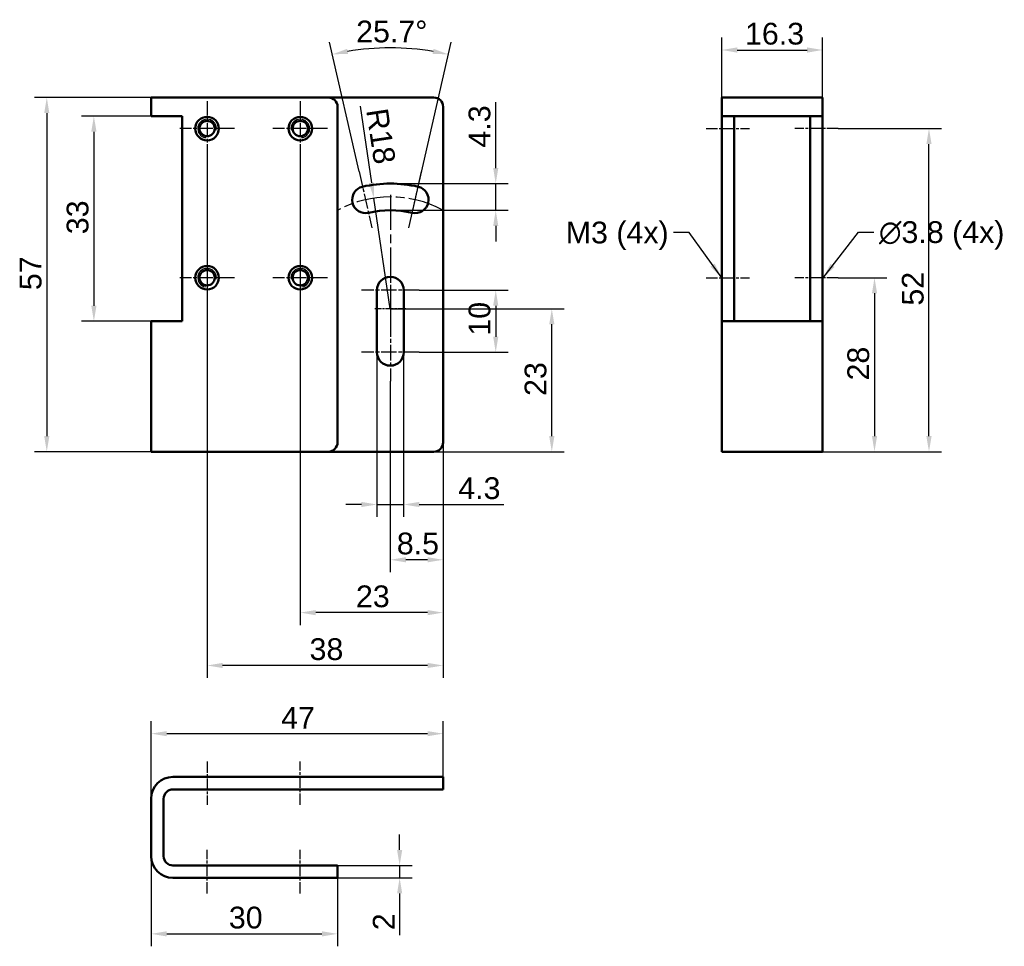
# Model space of a CAD drawing. Header units: millimetres. Extents: x 9 to 168, y 7 to 156.
import ezdxf

# ---------------------------------------------------------------- set-up
doc = ezdxf.new("R2010")
doc.units = ezdxf.units.MM
doc.linetypes.add('CHAIN', pattern=[0.3543, 0.2362, -0.0295, 0.0591, -0.0295])
for name, color, linetype, lineweight, true_color in [('Bemaßungen(DIN)', 179, 'Continuous', 25, 0x262659), ('Gewinde(DIN)', 179, 'Continuous', 25, 0x262659), ('Mittellinie(DIN)', 179, 'CHAIN', 25, 0x262659), ('Mittelpunktmarkierung(DIN)', 179, 'Continuous', 25, 0x262659), ('Sichtbare Kanten(DIN)', 179, 'Continuous', 50, 0x262659), ('Symbole(DIN)', 179, 'Continuous', 25, 0x262659)]:
    doc.layers.add(name, color=color, linetype=linetype, lineweight=lineweight, true_color=true_color)
doc.styles.add('STANDARD-BSI~0', font='arial.ttf')
doc.dimstyles.new('Katalogzeichnungen', dxfattribs={"dimtxt": 3.5, "dimasz": 2.5, "dimexe": 2, "dimexo": 0, "dimgap": 0.8, "dimtad": 1, "dimrnd": 1e-08, "dimdsep": 46, "dimtxsty": 'STANDARD-BSI~0', "dimcen": 0.09, "dimdle": 10, "dimclrd": 250, "dimclre": 250, "dimclrt": 250, "dimazin": 2, "dimtfac": 1, "dimtmove": 0, "dimatfit": 3, "dimfxl": 1, "dimtolj": 1, "dimtzin": 0, "dimlwd": 25, "dimlwe": 25, "dimarcsym": 0})
doc.dimstyles.new('Katalogzeichnungen$7', dxfattribs={"dimtxt": 3.5, "dimasz": 2.5, "dimexe": 2, "dimexo": 0, "dimgap": 0.8, "dimtad": 1, "dimrnd": 1e-08, "dimdsep": 46, "dimtxsty": 'STANDARD-BSI~0', "dimcen": 0.09, "dimdle": 10, "dimclrd": 179, "dimclre": 250, "dimclrt": 250, "dimazin": 2, "dimtfac": 1, "dimtmove": 0, "dimatfit": 3, "dimfxl": 1, "dimtolj": 1, "dimtzin": 0, "dimlwd": 25, "dimlwe": 25, "dimarcsym": 0})

# ---------------------------------------------------------------- blocks, each defined once
blk = doc.blocks.new('*D8')
at = {"layer": 'Bemaßungen(DIN)', "color": 250, "linetype": 'Continuous', "lineweight": 25, "true_color": 0x3f3f3f, "transparency": 16777216}
for p, q in [((30.22, 140.51), (19, 140.51)), ((21, 138.01), (21, 110.01)), ((30.22, 107.51), (19, 107.51))]:
    blk.add_line(p, q, dxfattribs=at)
at = {"layer": 'Bemaßungen(DIN)', "color": 250, "linetype": 'Continuous', "true_color": 0x3f3f3f, "transparency": 16777216}
for points in [[(20.58, 138.01), (21.42, 138.01), (21, 140.51)], [(20.58, 110.01), (21.42, 110.01), (21, 107.51)]]:
    blk.add_solid(points, dxfattribs=at)
at = {"layer": 'Defpoints', "color": 0, "linetype": 'Continuous', "transparency": 16777216}
for p in [(30.22, 140.51), (21, 107.51), (30.22, 107.51)]:
    blk.add_point(p, dxfattribs=at)
at = {"layer": 'Bemaßungen(DIN)', "color": 250, "linetype": 'Continuous', "lineweight": 25, "true_color": 0x3f3f3f, "transparency": 16777216, "insert": (16.62, 121.51), "char_height": 3.5, "attachment_point": 1, "rotation": 90, "style": 'STANDARD-BSI~0'}
blk.add_mtext('\\A1;33', dxfattribs=at)
blk = doc.blocks.new('*D9')
at = {"layer": 'Bemaßungen(DIN)', "color": 250, "linetype": 'Continuous', "lineweight": 25, "true_color": 0x3f3f3f, "transparency": 16777216}
for p, q in [((30.22, 143.51), (11.42, 143.51)), ((13.42, 141.01), (13.42, 89.01)), ((30.22, 86.51), (11.42, 86.51))]:
    blk.add_line(p, q, dxfattribs=at)
at = {"layer": 'Bemaßungen(DIN)', "color": 250, "linetype": 'Continuous', "true_color": 0x3f3f3f, "transparency": 16777216}
for points in [[(13, 141.01), (13.83, 141.01), (13.42, 143.51)], [(13, 89.01), (13.83, 89.01), (13.42, 86.51)]]:
    blk.add_solid(points, dxfattribs=at)
at = {"layer": 'Defpoints', "color": 0, "linetype": 'Continuous', "transparency": 16777216}
for p in [(30.22, 143.51), (13.42, 86.51), (30.22, 86.51)]:
    blk.add_point(p, dxfattribs=at)
at = {"layer": 'Bemaßungen(DIN)', "color": 250, "linetype": 'Continuous', "lineweight": 25, "true_color": 0x3f3f3f, "transparency": 16777216, "insert": (9.06, 112.51), "char_height": 3.5, "attachment_point": 1, "rotation": 90, "style": 'STANDARD-BSI~0'}
blk.add_mtext('\\A1;57', dxfattribs=at)
blk = doc.blocks.new('*D10')
at = {"layer": 'Bemaßungen(DIN)', "color": 250, "linetype": 'Continuous', "lineweight": 25, "true_color": 0x3f3f3f, "transparency": 16777216}
for p, q in [((122.07, 143.51), (122.07, 153.16)), ((138.32, 143.51), (138.32, 153.16)), ((124.57, 151.16), (135.82, 151.16))]:
    blk.add_line(p, q, dxfattribs=at)
at = {"layer": 'Bemaßungen(DIN)', "color": 250, "linetype": 'Continuous', "true_color": 0x3f3f3f, "transparency": 16777216}
for points in [[(124.57, 151.58), (124.57, 150.74), (122.07, 151.16)], [(135.82, 151.58), (135.82, 150.74), (138.32, 151.16)]]:
    blk.add_solid(points, dxfattribs=at)
at = {"layer": 'Defpoints', "color": 0, "linetype": 'Continuous', "transparency": 16777216}
for p in [(138.32, 151.16), (122.07, 143.51), (138.32, 143.51)]:
    blk.add_point(p, dxfattribs=at)
at = {"layer": 'Bemaßungen(DIN)', "color": 250, "linetype": 'Continuous', "lineweight": 25, "true_color": 0x3f3f3f, "transparency": 16777216, "insert": (125.82, 155.54), "char_height": 3.5, "attachment_point": 1, "style": 'STANDARD-BSI~0'}
blk.add_mtext('\\A1;16.3', dxfattribs=at)
blk = doc.blocks.new('*D11')
at = {"layer": 'Bemaßungen(DIN)', "color": 250, "linetype": 'Continuous', "lineweight": 25, "true_color": 0x3f3f3f, "transparency": 16777216}
for p, q in [((70.22, 22.41), (70.22, 24.91)), ((60.22, 19.91), (72.22, 19.91)), ((70.22, 19.91), (70.22, 17.91)), ((60.22, 17.91), (72.22, 17.91)), ((70.22, 15.41), (70.22, 8.69))]:
    blk.add_line(p, q, dxfattribs=at)
at = {"layer": 'Bemaßungen(DIN)', "color": 250, "linetype": 'Continuous', "true_color": 0x3f3f3f, "transparency": 16777216}
for points in [[(69.81, 22.41), (70.64, 22.41), (70.22, 19.91)], [(69.81, 15.41), (70.64, 15.41), (70.22, 17.91)]]:
    blk.add_solid(points, dxfattribs=at)
at = {"layer": 'Defpoints', "color": 0, "linetype": 'Continuous', "transparency": 16777216}
for p in [(60.22, 19.91), (60.22, 17.91), (70.22, 17.91)]:
    blk.add_point(p, dxfattribs=at)
at = {"layer": 'Bemaßungen(DIN)', "color": 250, "linetype": 'Continuous', "lineweight": 25, "true_color": 0x3f3f3f, "transparency": 16777216, "insert": (65.91, 9.49), "char_height": 3.5, "attachment_point": 1, "rotation": 90, "style": 'STANDARD-BSI~0'}
blk.add_mtext('\\A1;2', dxfattribs=at)
blk = doc.blocks.new('*D12')
at = {"layer": 'Bemaßungen(DIN)', "color": 250, "linetype": 'Continuous', "lineweight": 25, "true_color": 0x3f3f3f, "transparency": 16777216}
for p, q in [((30.22, 21.41), (30.22, 6.9)), ((60.22, 17.91), (60.22, 6.9)), ((32.72, 8.9), (57.72, 8.9))]:
    blk.add_line(p, q, dxfattribs=at)
at = {"layer": 'Bemaßungen(DIN)', "color": 250, "linetype": 'Continuous', "true_color": 0x3f3f3f, "transparency": 16777216}
for points in [[(32.72, 9.32), (32.72, 8.49), (30.22, 8.9)], [(57.72, 9.32), (57.72, 8.49), (60.22, 8.9)]]:
    blk.add_solid(points, dxfattribs=at)
at = {"layer": 'Defpoints', "color": 0, "linetype": 'Continuous', "transparency": 16777216}
for p in [(30.22, 21.41), (60.22, 17.91), (60.22, 8.9)]:
    blk.add_point(p, dxfattribs=at)
at = {"layer": 'Bemaßungen(DIN)', "color": 250, "linetype": 'Continuous', "lineweight": 25, "true_color": 0x3f3f3f, "transparency": 16777216, "insert": (42.73, 13.28), "char_height": 3.5, "attachment_point": 1, "style": 'STANDARD-BSI~0'}
blk.add_mtext('\\A1;30', dxfattribs=at)
blk = doc.blocks.new('*D13')
at = {"layer": 'Bemaßungen(DIN)', "color": 250, "linetype": 'Continuous', "lineweight": 25, "true_color": 0x3f3f3f, "transparency": 16777216}
for p, q in [((63.85, 142.13), (65.69, 129.79)), ((68.72, 109.51), (66.06, 127.32))]:
    blk.add_line(p, q, dxfattribs=at)
at = {"layer": 'Bemaßungen(DIN)', "color": 250, "linetype": 'Continuous', "true_color": 0x3f3f3f, "transparency": 16777216}
blk.add_solid([(66.11, 129.85), (65.28, 129.73), (66.06, 127.32)], dxfattribs=at)
at = {"layer": 'Defpoints', "color": 0, "linetype": 'Continuous', "transparency": 16777216}
for p in [(66.06, 127.32), (68.72, 109.51)]:
    blk.add_point(p, dxfattribs=at)
at = {"layer": 'Bemaßungen(DIN)', "color": 250, "linetype": 'Continuous', "lineweight": 25, "true_color": 0x3f3f3f, "transparency": 16777216, "insert": (68.29, 141.99), "char_height": 3.5, "attachment_point": 1, "rotation": 278.5009, "style": 'STANDARD-BSI~0'}
blk.add_mtext('\\A1;R18', dxfattribs=at)
blk = doc.blocks.new('*D14')
at = {"layer": 'Bemaßungen(DIN)', "color": 250, "linetype": 'Continuous', "lineweight": 25, "true_color": 0x3f3f3f, "transparency": 16777216}
for p, q in [((63.69, 131.6), (58.95, 152.41)), ((71.69, 122.53), (78.5, 152.41))]:
    blk.add_line(p, q, dxfattribs=at)
blk.add_arc((68.72, 109.51), 42, 80.5714, 99.4286, dxfattribs=at)
at = {"layer": 'Bemaßungen(DIN)', "color": 250, "linetype": 'Continuous', "true_color": 0x3f3f3f, "transparency": 16777216}
for points in [[(61.92, 150.54), (61.76, 151.35), (59.39, 150.46)], [(75.69, 151.35), (75.52, 150.54), (78.06, 150.46)]]:
    blk.add_solid(points, dxfattribs=at)
at = {"layer": 'Defpoints', "color": 0, "linetype": 'Continuous', "transparency": 16777216}
for p in [(71.86, 151.4), (63.69, 131.6), (71.69, 122.53), (68.72, 109.51)]:
    blk.add_point(p, dxfattribs=at)
at = {"layer": 'Bemaßungen(DIN)', "color": 250, "linetype": 'Continuous', "lineweight": 25, "true_color": 0x3f3f3f, "transparency": 16777216, "insert": (63.22, 155.89), "char_height": 3.5, "attachment_point": 1, "style": 'STANDARD-BSI~0'}
blk.add_mtext('\\A1;25.7°', dxfattribs=at)
blk = doc.blocks.new('*D15')
at = {"layer": 'Bemaßungen(DIN)', "color": 250, "linetype": 'Continuous', "lineweight": 25, "true_color": 0x3f3f3f, "transparency": 16777216}
for p, q in [((68.72, 109.51), (96.72, 109.51)), ((94.72, 89.01), (94.72, 107.01)), ((75.72, 86.51), (96.72, 86.51))]:
    blk.add_line(p, q, dxfattribs=at)
at = {"layer": 'Bemaßungen(DIN)', "color": 250, "linetype": 'Continuous', "true_color": 0x3f3f3f, "transparency": 16777216}
for points in [[(94.3, 107.01), (95.14, 107.01), (94.72, 109.51)], [(94.3, 89.01), (95.14, 89.01), (94.72, 86.51)]]:
    blk.add_solid(points, dxfattribs=at)
at = {"layer": 'Defpoints', "color": 0, "linetype": 'Continuous', "transparency": 16777216}
for p in [(68.72, 109.51), (94.72, 109.51), (75.72, 86.51)]:
    blk.add_point(p, dxfattribs=at)
at = {"layer": 'Bemaßungen(DIN)', "color": 250, "linetype": 'Continuous', "lineweight": 25, "true_color": 0x3f3f3f, "transparency": 16777216, "insert": (90.34, 95.48), "char_height": 3.5, "attachment_point": 1, "rotation": 90, "style": 'STANDARD-BSI~0'}
blk.add_mtext('\\A1;23', dxfattribs=at)
blk = doc.blocks.new('*D16')
at = {"layer": 'Bemaßungen(DIN)', "color": 250, "linetype": 'Continuous', "lineweight": 25, "true_color": 0x3f3f3f, "transparency": 16777216}
for p, q in [((73.37, 112.51), (87.69, 112.51)), ((85.69, 110.01), (85.69, 105.01)), ((73.37, 102.51), (87.69, 102.51))]:
    blk.add_line(p, q, dxfattribs=at)
at = {"layer": 'Bemaßungen(DIN)', "color": 250, "linetype": 'Continuous', "true_color": 0x3f3f3f, "transparency": 16777216}
for points in [[(85.28, 110.01), (86.11, 110.01), (85.69, 112.51)], [(85.28, 105.01), (86.11, 105.01), (85.69, 102.51)]]:
    blk.add_solid(points, dxfattribs=at)
at = {"layer": 'Defpoints', "color": 0, "linetype": 'Continuous', "transparency": 16777216}
for p in [(73.37, 112.51), (73.37, 102.51), (85.69, 102.51)]:
    blk.add_point(p, dxfattribs=at)
at = {"layer": 'Bemaßungen(DIN)', "color": 250, "linetype": 'Continuous', "lineweight": 25, "true_color": 0x3f3f3f, "transparency": 16777216, "insert": (81.32, 105.18), "char_height": 3.5, "attachment_point": 1, "rotation": 90, "style": 'STANDARD-BSI~0'}
blk.add_mtext('\\A1;10', dxfattribs=at)
blk = doc.blocks.new('*D17')
at = {"layer": 'Bemaßungen(DIN)', "color": 250, "linetype": 'Continuous', "lineweight": 25, "true_color": 0x3f3f3f, "transparency": 16777216}
for p, q in [((66.57, 102.51), (66.57, 76.01)), ((70.87, 102.51), (70.87, 76.01)), ((64.07, 78.01), (61.57, 78.01)), ((66.57, 78.01), (70.87, 78.01)), ((73.37, 78.01), (86.97, 78.01))]:
    blk.add_line(p, q, dxfattribs=at)
at = {"layer": 'Bemaßungen(DIN)', "color": 250, "linetype": 'Continuous', "true_color": 0x3f3f3f, "transparency": 16777216}
for points in [[(64.07, 78.43), (64.07, 77.6), (66.57, 78.01)], [(73.37, 78.43), (73.37, 77.6), (70.87, 78.01)]]:
    blk.add_solid(points, dxfattribs=at)
at = {"layer": 'Defpoints', "color": 0, "linetype": 'Continuous', "transparency": 16777216}
for p in [(66.57, 102.51), (70.87, 102.51), (70.87, 78.01)]:
    blk.add_point(p, dxfattribs=at)
at = {"layer": 'Bemaßungen(DIN)', "color": 250, "linetype": 'Continuous', "lineweight": 25, "true_color": 0x3f3f3f, "transparency": 16777216, "insert": (79.66, 82.39), "char_height": 3.5, "attachment_point": 1, "style": 'STANDARD-BSI~0'}
blk.add_mtext('\\A1;4.3', dxfattribs=at)
blk = doc.blocks.new('*D18')
at = {"layer": 'Bemaßungen(DIN)', "color": 250, "linetype": 'Continuous', "lineweight": 25, "true_color": 0x3f3f3f, "transparency": 16777216}
for p, q in [((68.72, 97.86), (68.72, 67.11)), ((77.22, 88.01), (77.22, 67.11)), ((74.72, 69.11), (71.22, 69.11))]:
    blk.add_line(p, q, dxfattribs=at)
at = {"layer": 'Bemaßungen(DIN)', "color": 250, "linetype": 'Continuous', "true_color": 0x3f3f3f, "transparency": 16777216}
for points in [[(71.22, 69.53), (71.22, 68.7), (68.72, 69.11)], [(74.72, 69.53), (74.72, 68.7), (77.22, 69.11)]]:
    blk.add_solid(points, dxfattribs=at)
at = {"layer": 'Defpoints', "color": 0, "linetype": 'Continuous', "transparency": 16777216}
for p in [(68.72, 97.86), (77.22, 88.01), (68.72, 69.11)]:
    blk.add_point(p, dxfattribs=at)
at = {"layer": 'Bemaßungen(DIN)', "color": 250, "linetype": 'Continuous', "lineweight": 25, "true_color": 0x3f3f3f, "transparency": 16777216, "insert": (69.77, 73.49), "char_height": 3.5, "attachment_point": 1, "style": 'STANDARD-BSI~0'}
blk.add_mtext('\\A1;8.5', dxfattribs=at)
blk = doc.blocks.new('*D19')
at = {"layer": 'Bemaßungen(DIN)', "color": 250, "linetype": 'Continuous', "lineweight": 25, "true_color": 0x3f3f3f, "transparency": 16777216}
for p, q in [((85.69, 132.16), (85.69, 142.78)), ((68.72, 129.66), (87.69, 129.66)), ((85.69, 125.36), (85.69, 129.66)), ((68.72, 125.36), (87.69, 125.36)), ((85.69, 122.86), (85.69, 120.36))]:
    blk.add_line(p, q, dxfattribs=at)
at = {"layer": 'Bemaßungen(DIN)', "color": 250, "linetype": 'Continuous', "true_color": 0x3f3f3f, "transparency": 16777216}
for points in [[(85.28, 132.16), (86.11, 132.16), (85.69, 129.66)], [(85.28, 122.86), (86.11, 122.86), (85.69, 125.36)]]:
    blk.add_solid(points, dxfattribs=at)
at = {"layer": 'Defpoints', "color": 0, "linetype": 'Continuous', "transparency": 16777216}
for p in [(68.72, 129.66), (68.72, 125.36), (85.69, 125.36)]:
    blk.add_point(p, dxfattribs=at)
at = {"layer": 'Bemaßungen(DIN)', "color": 250, "linetype": 'Continuous', "lineweight": 25, "true_color": 0x3f3f3f, "transparency": 16777216, "insert": (81.32, 135.46), "char_height": 3.5, "attachment_point": 1, "rotation": 90, "style": 'STANDARD-BSI~0'}
blk.add_mtext('\\A1;4.3', dxfattribs=at)
blk = doc.blocks.new('*D20')
at = {"layer": 'Bemaßungen(DIN)', "color": 250, "linetype": 'Continuous', "lineweight": 25, "true_color": 0x3f3f3f, "transparency": 16777216}
for p, q in [((30.22, 30.66), (30.22, 43.13)), ((77.22, 34.16), (77.22, 43.13)), ((32.72, 41.13), (74.72, 41.13))]:
    blk.add_line(p, q, dxfattribs=at)
at = {"layer": 'Bemaßungen(DIN)', "color": 250, "linetype": 'Continuous', "true_color": 0x3f3f3f, "transparency": 16777216}
for points in [[(32.72, 41.54), (32.72, 40.71), (30.22, 41.13)], [(74.72, 41.54), (74.72, 40.71), (77.22, 41.13)]]:
    blk.add_solid(points, dxfattribs=at)
at = {"layer": 'Defpoints', "color": 0, "linetype": 'Continuous', "transparency": 16777216}
for p in [(77.22, 41.13), (77.22, 34.16), (30.22, 30.66)]:
    blk.add_point(p, dxfattribs=at)
at = {"layer": 'Bemaßungen(DIN)', "color": 250, "linetype": 'Continuous', "lineweight": 25, "true_color": 0x3f3f3f, "transparency": 16777216, "insert": (51.15, 45.43), "char_height": 3.5, "attachment_point": 1, "style": 'STANDARD-BSI~0'}
blk.add_mtext('\\A1;47', dxfattribs=at)
blk = doc.blocks.new('*D21')
at = {"layer": 'Bemaßungen(DIN)', "color": 250, "linetype": 'Continuous', "lineweight": 25, "true_color": 0x3f3f3f, "transparency": 16777216}
for p, q in [((54.22, 134.11), (54.22, 58.61)), ((77.22, 88.01), (77.22, 58.61)), ((74.72, 60.61), (56.72, 60.61))]:
    blk.add_line(p, q, dxfattribs=at)
at = {"layer": 'Bemaßungen(DIN)', "color": 250, "linetype": 'Continuous', "true_color": 0x3f3f3f, "transparency": 16777216}
for points in [[(56.72, 61.02), (56.72, 60.19), (54.22, 60.61)], [(74.72, 61.02), (74.72, 60.19), (77.22, 60.61)]]:
    blk.add_solid(points, dxfattribs=at)
at = {"layer": 'Defpoints', "color": 0, "linetype": 'Continuous', "transparency": 16777216}
for p in [(54.22, 134.11), (77.22, 88.01), (54.22, 60.61)]:
    blk.add_point(p, dxfattribs=at)
at = {"layer": 'Bemaßungen(DIN)', "color": 250, "linetype": 'Continuous', "lineweight": 25, "true_color": 0x3f3f3f, "transparency": 16777216, "insert": (63.19, 64.98), "char_height": 3.5, "attachment_point": 1, "style": 'STANDARD-BSI~0'}
blk.add_mtext('\\A1;23', dxfattribs=at)
blk = doc.blocks.new('*D22')
at = {"layer": 'Bemaßungen(DIN)', "color": 250, "linetype": 'Continuous', "lineweight": 25, "true_color": 0x3f3f3f, "transparency": 16777216}
for p, q in [((39.22, 134.11), (39.22, 50.1)), ((77.22, 88.01), (77.22, 50.1)), ((74.72, 52.1), (41.72, 52.1))]:
    blk.add_line(p, q, dxfattribs=at)
at = {"layer": 'Bemaßungen(DIN)', "color": 250, "linetype": 'Continuous', "true_color": 0x3f3f3f, "transparency": 16777216}
for points in [[(41.72, 52.52), (41.72, 51.69), (39.22, 52.1)], [(74.72, 52.52), (74.72, 51.69), (77.22, 52.1)]]:
    blk.add_solid(points, dxfattribs=at)
at = {"layer": 'Defpoints', "color": 0, "linetype": 'Continuous', "transparency": 16777216}
for p in [(39.22, 134.11), (77.22, 88.01), (39.22, 52.1)]:
    blk.add_point(p, dxfattribs=at)
at = {"layer": 'Bemaßungen(DIN)', "color": 250, "linetype": 'Continuous', "lineweight": 25, "true_color": 0x3f3f3f, "transparency": 16777216, "insert": (55.72, 56.48), "char_height": 3.5, "attachment_point": 1, "style": 'STANDARD-BSI~0'}
blk.add_mtext('\\A1;38', dxfattribs=at)
blk = doc.blocks.new('*D23')
at = {"layer": 'Bemaßungen(DIN)', "color": 250, "linetype": 'Continuous', "lineweight": 25, "true_color": 0x3f3f3f, "transparency": 16777216}
for p, q in [((140.82, 114.51), (148.67, 114.51)), ((146.67, 112.01), (146.67, 89.01)), ((134.82, 86.51), (148.67, 86.51))]:
    blk.add_line(p, q, dxfattribs=at)
at = {"layer": 'Bemaßungen(DIN)', "color": 250, "linetype": 'Continuous', "true_color": 0x3f3f3f, "transparency": 16777216}
for points in [[(146.26, 112.01), (147.09, 112.01), (146.67, 114.51)], [(146.26, 89.01), (147.09, 89.01), (146.67, 86.51)]]:
    blk.add_solid(points, dxfattribs=at)
at = {"layer": 'Defpoints', "color": 0, "linetype": 'Continuous', "transparency": 16777216}
for p in [(140.82, 114.51), (134.82, 86.51), (146.67, 86.51)]:
    blk.add_point(p, dxfattribs=at)
at = {"layer": 'Bemaßungen(DIN)', "color": 250, "linetype": 'Continuous', "lineweight": 25, "true_color": 0x3f3f3f, "transparency": 16777216, "insert": (142.3, 97.97), "char_height": 3.5, "attachment_point": 1, "rotation": 90, "style": 'STANDARD-BSI~0'}
blk.add_mtext('\\A1;28', dxfattribs=at)
blk = doc.blocks.new('*D24')
at = {"layer": 'Bemaßungen(DIN)', "color": 250, "linetype": 'Continuous', "lineweight": 25, "true_color": 0x3f3f3f, "transparency": 16777216}
for p, q in [((140.82, 138.51), (157.44, 138.51)), ((155.44, 89.01), (155.44, 136.01)), ((138.32, 86.51), (157.44, 86.51))]:
    blk.add_line(p, q, dxfattribs=at)
at = {"layer": 'Bemaßungen(DIN)', "color": 250, "linetype": 'Continuous', "true_color": 0x3f3f3f, "transparency": 16777216}
for points in [[(155.02, 136.01), (155.86, 136.01), (155.44, 138.51)], [(155.02, 89.01), (155.86, 89.01), (155.44, 86.51)]]:
    blk.add_solid(points, dxfattribs=at)
at = {"layer": 'Defpoints', "color": 0, "linetype": 'Continuous', "transparency": 16777216}
for p in [(140.82, 138.51), (155.44, 138.51), (138.32, 86.51)]:
    blk.add_point(p, dxfattribs=at)
at = {"layer": 'Bemaßungen(DIN)', "color": 250, "linetype": 'Continuous', "lineweight": 25, "true_color": 0x3f3f3f, "transparency": 16777216, "insert": (151.07, 110.02), "char_height": 3.5, "attachment_point": 1, "rotation": 90, "style": 'STANDARD-BSI~0'}
blk.add_mtext('\\A1;52', dxfattribs=at)

msp = doc.modelspace()

# ---------------------------------------------------------------- linework, layer by layer
at = {"layer": 'Gewinde(DIN)'}
for centre, start, end in [((39.225, 138.513), 350, 260), ((54.225, 138.513), 280, 190), ((39.225, 114.513), 350, 260), ((54.225, 114.513), 280, 190)]:
    msp.add_arc(centre, 1.5, start, end, dxfattribs=at)
at = {"layer": 'Mittellinie(DIN)', "linetype": 'CHAIN', "ltscale": 7.778352}
for p, q in [((119.572, 138.513), (126.572, 138.513)), ((140.822, 138.513), (133.822, 138.513)), ((119.572, 114.513), (126.572, 114.513)), ((140.822, 114.513), (133.822, 114.513)), ((39.225, 36.663), (39.225, 29.663)), ((54.225, 29.663), (54.225, 36.663)), ((39.225, 15.413), (39.225, 22.413)), ((54.225, 15.413), (54.225, 22.413))]:
    msp.add_line(p, q, dxfattribs=at)
at = {"layer": 'Mittellinie(DIN)', "linetype": 'CHAIN', "ltscale": 23.990969}
msp.add_arc((68.725, 109.513), 18, 62.359, 117.641, dxfattribs=at)
at = {"layer": 'Mittelpunktmarkierung(DIN)', "linetype": 'CHAIN', "ltscale": 9.778525}
for p, q in [((39.225, 142.913), (39.225, 134.113)), ((54.225, 142.913), (54.225, 134.113)), ((43.625, 138.513), (34.825, 138.513)), ((58.625, 138.513), (49.825, 138.513)), ((39.225, 118.913), (39.225, 110.113)), ((54.225, 118.913), (54.225, 110.113)), ((43.625, 114.513), (34.825, 114.513)), ((58.625, 114.513), (49.825, 114.513))]:
    msp.add_line(p, q, dxfattribs=at)
at = {"layer": 'Mittelpunktmarkierung(DIN)', "linetype": 'CHAIN', "ltscale": 10.334129}
for p, q in [((63.691, 131.597), (65.758, 122.53)), ((71.691, 122.53), (73.758, 131.597)), ((73.375, 112.513), (64.075, 112.513)), ((73.375, 102.513), (64.075, 102.513))]:
    msp.add_line(p, q, dxfattribs=at)
at = {"layer": 'Mittelpunktmarkierung(DIN)', "linetype": 'CHAIN', "ltscale": 23.990969}
msp.add_line((68.725, 127.863), (68.725, 107.013), dxfattribs=at)
at = {"layer": 'Mittelpunktmarkierung(DIN)', "linetype": 'CHAIN', "ltscale": 10.723052}
for p, q in [((68.725, 117.163), (68.725, 107.513)), ((68.725, 107.513), (68.725, 97.863))]:
    msp.add_line(p, q, dxfattribs=at)
at = {"layer": 'Mittelpunktmarkierung(DIN)', "linetype": 'CHAIN', "ltscale": 5.555937}
msp.add_line((71.225, 109.513), (66.225, 109.513), dxfattribs=at)
at = {"layer": 'Sichtbare Kanten(DIN)'}
for p, q in [((30.225, 143.513), (33.725, 143.513)), ((30.225, 143.513), (30.225, 140.513)), ((58.725, 143.513), (33.725, 143.513)), ((75.725, 143.513), (58.725, 143.513)), ((122.072, 143.513), (122.072, 140.513)), ((122.072, 143.513), (125.572, 143.513)), ((134.822, 143.513), (125.572, 143.513)), ((134.822, 143.513), (138.322, 143.513)), ((138.322, 140.513), (138.322, 143.513)), ((60.225, 88.013), (60.225, 142.013)), ((77.225, 88.013), (77.225, 142.013)), ((33.725, 140.513), (30.225, 140.513)), ((33.725, 140.513), (35.225, 140.513)), ((35.225, 140.513), (35.225, 107.513)), ((125.572, 140.513), (122.072, 140.513)), ((122.072, 107.513), (122.072, 140.513)), ((124.072, 140.513), (124.072, 107.513)), ((125.572, 140.513), (134.822, 140.513)), ((138.322, 140.513), (134.822, 140.513)), ((136.322, 107.513), (136.322, 140.513)), ((138.322, 140.513), (138.322, 107.513)), ((66.575, 102.513), (66.575, 112.513)), ((70.875, 112.513), (70.875, 102.513)), ((30.225, 107.513), (33.725, 107.513)), ((30.225, 107.513), (30.225, 86.513)), ((35.225, 107.513), (33.725, 107.513)), ((122.072, 107.513), (122.072, 86.513)), ((122.072, 107.513), (125.572, 107.513)), ((134.822, 107.513), (125.572, 107.513)), ((134.822, 107.513), (138.322, 107.513)), ((138.322, 86.513), (138.322, 107.513)), ((33.725, 86.513), (30.225, 86.513)), ((33.725, 86.513), (58.725, 86.513)), ((58.725, 86.513), (75.725, 86.513)), ((125.572, 86.513), (122.072, 86.513)), ((125.572, 86.513), (134.822, 86.513)), ((138.322, 86.513), (134.822, 86.513)), ((33.725, 34.163), (75.725, 34.163)), ((75.725, 34.163), (77.225, 34.163)), ((77.225, 32.163), (77.225, 34.163)), ((75.725, 32.163), (33.725, 32.163)), ((77.225, 32.163), (75.725, 32.163)), ((30.225, 21.413), (30.225, 30.663)), ((32.225, 30.663), (32.225, 21.413)), ((33.725, 19.913), (58.725, 19.913)), ((58.725, 19.913), (60.225, 19.913)), ((60.225, 17.913), (60.225, 19.913)), ((58.725, 17.913), (33.725, 17.913)), ((60.225, 17.913), (58.725, 17.913))]:
    msp.add_line(p, q, dxfattribs=at)
for centre, radius in [((39.225, 138.513), 1.9), ((39.225, 138.513), 1.23), ((54.225, 138.513), 1.9), ((54.225, 138.513), 1.23), ((39.225, 114.513), 1.9), ((39.225, 114.513), 1.23), ((54.225, 114.513), 1.9), ((54.225, 114.513), 1.23)]:
    msp.add_circle(centre, radius, dxfattribs=at)
for centre, radius, start, end in [((58.725, 142.013), 1.5, 0, 90), ((75.725, 142.013), 1.5, 0, 90), ((64.725, 127.063), 2.15, 102.83959, 282.83959), ((68.725, 109.513), 20.15, 77.16041, 102.83959), ((72.725, 127.063), 2.15, 257.16041, 77.16041), ((68.725, 109.513), 15.85, 77.16041, 102.83959), ((68.725, 112.513), 2.15, 0, 180), ((68.725, 102.513), 2.15, 180, 0), ((58.725, 88.013), 1.5, 270, 0), ((75.725, 88.013), 1.5, 270, 0), ((33.725, 30.663), 3.5, 90, 180), ((33.725, 30.663), 1.5, 90, 180), ((33.725, 21.413), 3.5, 180, 270), ((33.725, 21.413), 1.5, 180, 270)]:
    msp.add_arc(centre, radius, start, end, dxfattribs=at)

# ---------------------------------------------------------------- texts
at = {"layer": 'Symbole(DIN)', "color": 250, "true_color": 0x3f3f3f, "char_height": 3.5, "attachment_point": 1, "style": 'STANDARD-BSI~0'}
for s, insert, width in [('{\\fArial|b0|i0;M3 (4x)}', (96.961, 123.536), 16.56898), ('{\\fAIGDT|b0|i0;\\H3.5000;n\\fArial|b0|i0;\\H3.5000;3.8 (4x)}', (147.386, 123.601), 20.49394)]:
    msp.add_mtext(s, dxfattribs=dict(at, insert=insert, width=width))

# ---------------------------------------------------------------- dimensions: what is measured, and where the dimension line sits
at = {"layer": 'Bemaßungen(DIN)', "color": 250, "linetype": 'Continuous', "lineweight": 25, "true_color": 0x3f3f3f}
dim = msp.add_angular_dim_3p(base=(71.859, 151.396), center=(68.725, 109.513), p1=(71.691, 122.53), p2=(63.691, 131.597), dimstyle='Katalogzeichnungen', override={"dimgap": 0.8, "dimadec": 1, "dimtol": 0, "dimlim": 0, "dimtp": 0, "dimtm": 0, "dimtdec": 0}, dxfattribs=at)
dim.commit()
dim.dimension.update_dxf_attribs({"geometry": '*D14', "text_midpoint": (68.725, 151.513), "dimtype": 165})
for base, p1, p2, angle, override, picture, middle in [((138.321724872, 151.160718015), (122.071724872, 143.513441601), (138.321724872, 143.513441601), 180, {"dimgap": 0.8, "dimdec": 1, "dimtol": 0, "dimlim": 0, "dimtp": 0, "dimtm": 0, "dimtdec": 2, "dimtofl": 0, "dimatfit": 1}, '*D10', (130.196724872, 151.160718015)), ((13.416, 86.513), (30.225, 143.513), (30.225, 86.513), 90, {"dimgap": 0.8, "dimdec": 2, "dimtol": 0, "dimlim": 0, "dimtp": 0, "dimtm": 0, "dimtdec": 2, "dimtofl": 0, "dimatfit": 1}, '*D9', (13.416, 115.013)), ((85.694, 125.363), (68.725, 129.663), (68.725, 125.363), 90, {"dimgap": 0.8, "dimdec": 2, "dimtol": 0, "dimlim": 0, "dimtp": 0, "dimtm": 0, "dimtdec": 2, "dimtofl": 1, "dimatfit": 1}, '*D19', (85.694, 138.72)), ((21, 107.513), (30.225, 140.513), (30.225, 107.513), 90, {"dimgap": 0.8, "dimdec": 2, "dimtol": 0, "dimlim": 0, "dimtp": 0, "dimtm": 0, "dimtdec": 2, "dimtofl": 0, "dimatfit": 1}, '*D8', (21, 124.013)), ((155.441, 138.513), (138.322, 86.513), (140.822, 138.513), 90, {"dimgap": 0.8, "dimdec": 2, "dimtol": 0, "dimlim": 0, "dimtp": 0, "dimtm": 0, "dimtdec": 2, "dimtofl": 0, "dimatfit": 1}, '*D24', (155.441, 112.513)), ((39.225, 52.103), (77.225, 88.013), (39.225, 134.113), 180, {"dimgap": 0.8, "dimdec": 2, "dimtol": 0, "dimlim": 0, "dimtp": 0, "dimtm": 0, "dimtdec": 2, "dimtofl": 0, "dimatfit": 1}, '*D22', (58.225, 52.103)), ((54.225, 60.608), (77.225, 88.013), (54.225, 134.113), 180, {"dimgap": 0.8, "dimdec": 2, "dimtol": 0, "dimlim": 0, "dimtp": 0, "dimtm": 0, "dimtdec": 2, "dimtofl": 0, "dimatfit": 1}, '*D21', (65.725, 60.608)), ((146.674, 86.513), (140.822, 114.513), (134.822, 86.513), 90, {"dimgap": 0.8, "dimdec": 2, "dimtol": 0, "dimlim": 0, "dimtp": 0, "dimtm": 0, "dimtdec": 2, "dimtofl": 0, "dimatfit": 1}, '*D23', (146.674, 100.513)), ((85.694, 102.513), (73.375, 112.513), (73.375, 102.513), 90, {"dimgap": 0.8, "dimdec": 2, "dimtol": 0, "dimlim": 0, "dimtp": 0, "dimtm": 0, "dimtdec": 2, "dimtofl": 0, "dimatfit": 1}, '*D16', (85.694, 107.513)), ((94.719, 109.513), (75.725, 86.513), (68.725, 109.513), 270, {"dimgap": 0.8, "dimdec": 2, "dimtol": 0, "dimlim": 0, "dimtp": 0, "dimtm": 0, "dimtdec": 2, "dimtofl": 0, "dimatfit": 1}, '*D15', (94.719, 98.013)), ((70.225, 17.913), (60.225, 19.913), (60.225, 17.913), 90, {"dimgap": 0.8, "dimdec": 2, "dimtol": 0, "dimlim": 0, "dimtp": 0, "dimtm": 0, "dimtdec": 2, "dimtofl": 1, "dimatfit": 1}, '*D11', (70.225, 10.652)), ((60.225, 8.902), (30.225, 21.413), (60.225, 17.913), 180, {"dimgap": 0.8, "dimdec": 2, "dimtol": 0, "dimlim": 0, "dimtp": 0, "dimtm": 0, "dimtdec": 2, "dimtofl": 0, "dimatfit": 1}, '*D12', (45.225, 8.902))]:
    dim = msp.add_linear_dim(base=base, p1=p1, p2=p2, angle=angle, dimstyle='Katalogzeichnungen', override=override, dxfattribs=at)
    dim.commit()
    dim.dimension.update_dxf_attribs({"geometry": picture, "text_midpoint": middle, "dimtype": 160})
dim = msp.add_radius_dim(center=(68.725, 109.513), mpoint=(66.064, 127.316), dimstyle='Katalogzeichnungen', override={"dimgap": 0.8, "dimdec": 2, "dimlfac": 1, "dimcen": 0, "dimtol": 0, "dimlim": 0, "dimtp": 0, "dimtm": 0, "dimtdec": 2}, dxfattribs=at)
dim.commit()
dim.dimension.update_dxf_attribs({"geometry": '*D13', "text_midpoint": (64.586, 137.205), "dimtype": 164})
for base, p1, p2, override, picture, middle in [((70.875, 78.013), (66.575, 102.513), (70.875, 102.513), {"dimgap": 0.8, "dimdec": 2, "dimtol": 0, "dimlim": 0, "dimtp": 0, "dimtm": 0, "dimtdec": 2, "dimtofl": 1, "dimatfit": 1}, '*D17', (82.914, 78.013)), ((68.725, 69.112), (77.225, 88.013), (68.725, 97.863), {"dimgap": 0.8, "dimdec": 2, "dimtol": 0, "dimlim": 0, "dimtp": 0, "dimtm": 0, "dimtdec": 2, "dimtofl": 0, "dimatfit": 1}, '*D18', (72.975, 69.112)), ((77.225, 41.127), (30.225, 30.663), (77.225, 34.163), {"dimgap": 0.8, "dimdec": 2, "dimtol": 0, "dimlim": 0, "dimtp": 0, "dimtm": 0, "dimtdec": 2, "dimtofl": 0, "dimatfit": 1}, '*D20', (53.725, 41.127))]:
    dim = msp.add_linear_dim(base=base, p1=p1, p2=p2, dimstyle='Katalogzeichnungen', override=override, dxfattribs=at)
    dim.commit()
    dim.dimension.update_dxf_attribs({"geometry": picture, "text_midpoint": middle, "dimtype": 160})

# ---------------------------------------------------------------- leaders
at = {"layer": 'Symbole(DIN)', "color": 179, "linetype": 'Continuous', "lineweight": 25, "true_color": 0x262659, "annotation_type": 0, "has_hookline": 1}
for points, hookline_direction, text_width in [([(122.072, 114.513), (116.83, 121.786), (114.33, 121.786)], 1, 16.032), ([(138.388, 114.513), (144.086, 121.851), (146.586, 121.851)], 0, 20.18)]:
    msp.add_leader(points, dimstyle='Katalogzeichnungen$7', override={"dimtad": 0}, dxfattribs=dict(at, hookline_direction=hookline_direction, text_width=text_width))

doc.saveas('drawing.dxf')
